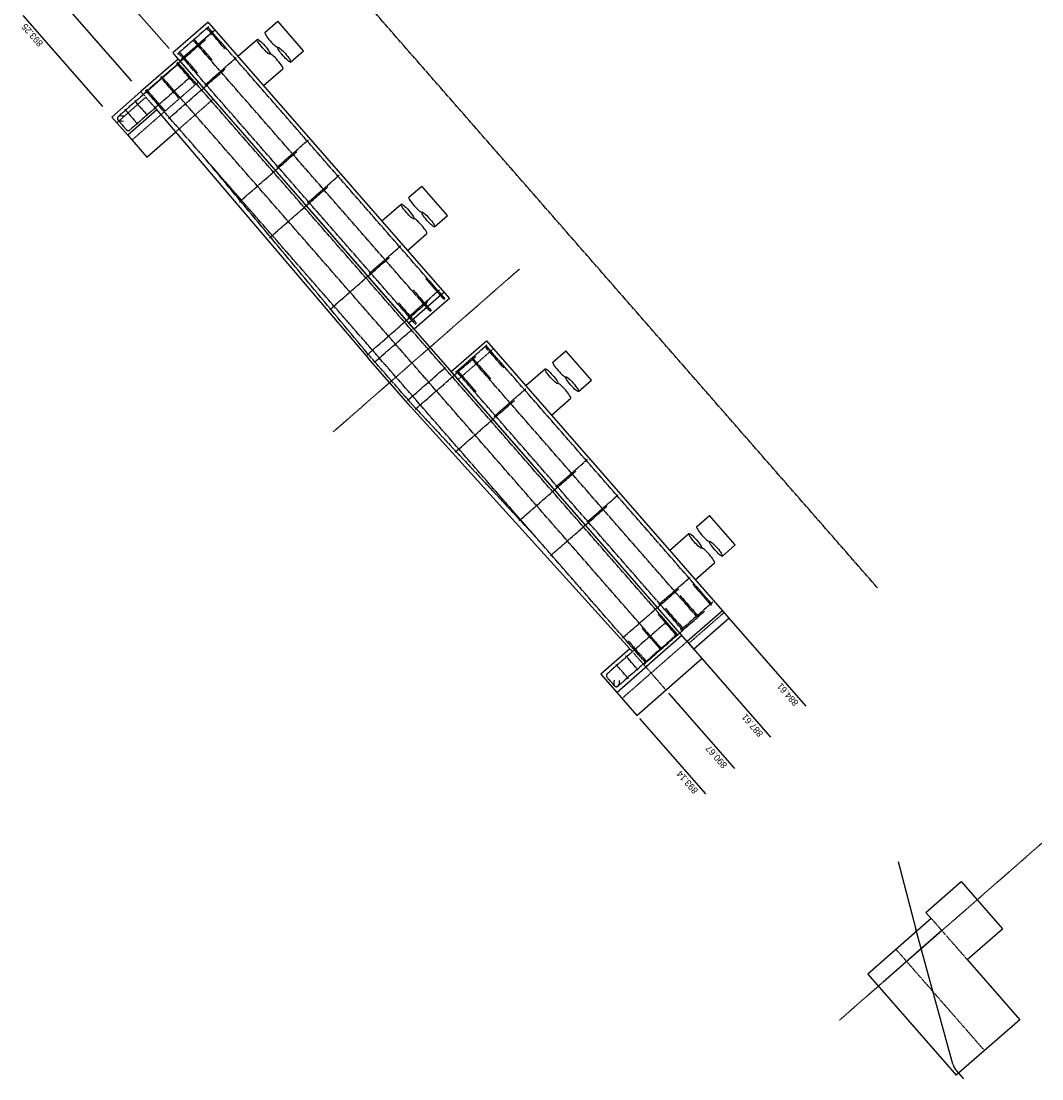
# Model space of a CAD drawing. Header units: inches. Extents: x -1231 to 26090822, y -121 to 7485204.
# Tile 3 of 7: x 26090038 to 26090822, y 7483096 to 7483909. Entities that reach past the tile are written whole.
import ezdxf

# ---------------------------------------------------------------- set-up
doc = ezdxf.new("R2010")
doc.units = ezdxf.units.IN
doc.header["$MEASUREMENT"] = 0
for name, pattern in [('bcenterline', [0.5, 0.375, -0.03125, 0.0625, -0.03125]), ('bconstruction', [0.46875, 0.25, -0.03125, 0.0625, -0.03125, 0.0625, -0.03125]), ('bhiddenpr', [0.1875, 0.125, -0.0625]), ('brebarpr', [1.5625, 1.5, -0.0625])]:
    doc.linetypes.add(name, pattern=pattern)
for name, color, linetype in [('BR_P_Beam_Centerline', 2, 'bcenterline'), ('BR_P_Brg_Centerline', 2, 'bcenterline'), ('BR_P_Gen_Ground_Slope', 252, 'Continuous'), ('BR_P_Sub_Const_Joint', 5, 'bconstruction'), ('BR_P_Sub_Deep_Object', 4, 'Continuous'), ('BR_P_Sub_Foot_Const_Joint', 5, 'bconstruction'), ('BR_P_Sub_Foot_Hidden', 7, 'bhiddenpr'), ('BR_P_Sub_Foot_Object', 7, 'Continuous'), ('BR_P_Sub_Hidden', 1, 'bhiddenpr'), ('BR_P_Sub_Object', 1, 'Continuous'), ('BR_P_Sub_Reinforcing', 30, 'brebarpr')]:
    doc.layers.add(name, color=color, linetype=linetype)
doc.styles.add('Slanted-Normal', font='font31.shx', dxfattribs={"height": 0.14})

msp = doc.modelspace()

# ---------------------------------------------------------------- linework, layer by layer
at = {"layer": 'BR_P_Beam_Centerline'}
msp.add_line((26090666.74, 7483141.44, 10714.61), (26090822.27, 7483277.37, 10714.61), dxfattribs=at)
at = {"layer": 'BR_P_Brg_Centerline'}
msp.add_line((26090277.84, 7483593.28, 10714.61), (26090420.93, 7483718.34, 10714.61), dxfattribs=at)
at = {"layer": 'BR_P_Gen_Ground_Slope'}
for p, q in [((26090711.86, 7483263.29, 10714.61), (26090725.37, 7483211.36, 10714.61)), ((26090753.9, 7483107.59, 10714.61), (26090725.37, 7483211.36, 10714.61)), ((26090756.43, 7483102.88, 10714.61), (26090762.08, 7483096.41, 10714.61))]:
    msp.add_line(p, q, dxfattribs=at)
msp.add_arc((26090765.47, 7483110.77, 10714.61), 12, 195.3713, 221.15272, dxfattribs=at)
at = {"layer": 'BR_P_Sub_Const_Joint'}
for p, q in [((26090130.05, 7483854.6, 10714.61), (26090142.04, 7483840.88, 10714.61)), ((26090505.75, 7483426.73, 10714.61), (26090518.01, 7483412.7, 10714.61)), ((26090518.01, 7483412.7, 10714.61), (26090533.48, 7483394.99, 10714.61)), ((26090710.22, 7483195.87, 10714.61), (26090778.16, 7483118.13, 10714.61))]:
    msp.add_line(p, q, dxfattribs=at)
at = {"layer": 'BR_P_Sub_Deep_Object'}
for p, q in [((26090225.39, 7483899.91, 10714.61), (26090235.34, 7483908.6, 10714.61)), ((26090255.08, 7483886.01, 10714.61), (26090235.34, 7483908.6, 10714.61)), ((26090204.63, 7483881.76, 10714.61), (26090219.45, 7483894.72, 10714.61)), ((26090245.14, 7483877.32, 10714.61), (26090255.08, 7483886.01, 10714.61)), ((26090224.38, 7483859.18, 10714.61), (26090239.19, 7483872.13, 10714.61)), ((26090335.95, 7483773.41, 10714.61), (26090345.89, 7483782.1, 10714.61)), ((26090365.64, 7483759.51, 10714.61), (26090345.89, 7483782.1, 10714.61)), ((26090315.19, 7483755.27, 10714.61), (26090330.01, 7483768.22, 10714.61)), ((26090355.69, 7483750.82, 10714.61), (26090365.64, 7483759.51, 10714.61)), ((26090334.93, 7483732.68, 10714.61), (26090349.75, 7483745.63, 10714.61)), ((26090446.5, 7483646.91, 10714.61), (26090456.45, 7483655.6, 10714.61)), ((26090476.19, 7483633.02, 10714.61), (26090456.45, 7483655.6, 10714.61)), ((26090425.75, 7483628.77, 10714.61), (26090440.56, 7483641.72, 10714.61)), ((26090466.25, 7483624.32, 10714.61), (26090476.19, 7483633.02, 10714.61)), ((26090445.49, 7483606.18, 10714.61), (26090460.31, 7483619.13, 10714.61)), ((26090557.06, 7483520.42, 10714.61), (26090567, 7483529.11, 10714.61)), ((26090586.75, 7483506.52, 10714.61), (26090567, 7483529.11, 10714.61)), ((26090536.3, 7483502.27, 10714.61), (26090551.12, 7483515.22, 10714.61)), ((26090576.8, 7483497.83, 10714.61), (26090586.75, 7483506.52, 10714.61)), ((26090556.04, 7483479.68, 10714.61), (26090570.86, 7483492.64, 10714.61))]:
    msp.add_line(p, q, dxfattribs=at)
for centre, major_axis in [((26090230.33, 7483894.26, 10714.61), (4.94, -5.65)), ((26090234.26, 7483877.77, 10714.61), (-4.94, 5.65)), ((26090340.88, 7483767.76, 10714.61), (4.94, -5.65)), ((26090344.81, 7483751.28, 10714.61), (-4.94, 5.65)), ((26090451.44, 7483641.27, 10714.61), (4.94, -5.65)), ((26090455.37, 7483624.78, 10714.61), (-4.94, 5.65)), ((26090562, 7483514.77, 10714.61), (4.94, -5.65)), ((26090565.93, 7483498.28, 10714.61), (-4.94, 5.65))]:
    msp.add_ellipse(centre, major_axis=major_axis, ratio=0.158051, start_param=3.141593, end_param=6.283185, dxfattribs=at)
for centre, major_axis in [((26090224.39, 7483889.07, 10714.61), (-4.94, 5.65)), ((26090240.2, 7483882.97, 10714.61), (4.94, -5.65)), ((26090334.94, 7483762.57, 10714.61), (-4.94, 5.65)), ((26090350.76, 7483756.47, 10714.61), (4.94, -5.65)), ((26090445.5, 7483636.07, 10714.61), (-4.94, 5.65)), ((26090461.31, 7483629.97, 10714.61), (4.94, -5.65)), ((26090556.05, 7483509.58, 10714.61), (-4.94, 5.65)), ((26090571.87, 7483503.47, 10714.61), (4.94, -5.65))]:
    msp.add_ellipse(centre, major_axis=major_axis, ratio=0.158051, dxfattribs=at)
at = {"layer": 'BR_P_Sub_Foot_Const_Joint'}
msp.add_line((26090737.32, 7483219.56, 10714.61), (26090764.88, 7483188.03, 10714.61), dxfattribs=at)
at = {"layer": 'BR_P_Sub_Foot_Hidden'}
for p, q in [((26090159.89, 7483878.25, 10714.61), (26090187, 7483901.94, 10714.61)), ((26090373.81, 7483633.48, 10714.61), (26090400.92, 7483657.17, 10714.61)), ((26090550.95, 7483430.81, 10714.61), (26090578.05, 7483454.5, 10714.61))]:
    msp.add_line(p, q, dxfattribs=at)
at = {"layer": 'BR_P_Sub_Foot_Object'}
for p, q in [((26090181.71, 7483908, 10714.61), (26090154.6, 7483884.31, 10714.61)), ((26090182.62, 7483906.95, 10714.61), (26090181.71, 7483908, 10714.61)), ((26090182.62, 7483906.95, 10714.61), (26090359.76, 7483704.27, 10714.61)), ((26090155.52, 7483883.26, 10714.61), (26090154.6, 7483884.31, 10714.61)), ((26090332.65, 7483680.58, 10714.61), (26090155.52, 7483883.26, 10714.61)), ((26090335.82, 7483676.95, 10714.61), (26090362.93, 7483700.64, 10714.61)), ((26090359.76, 7483704.27, 10714.61), (26090367.16, 7483695.8, 10714.61)), ((26090367.16, 7483695.8, 10714.61), (26090340.06, 7483672.11, 10714.61)), ((26090340.06, 7483672.11, 10714.61), (26090332.65, 7483680.58, 10714.61)), ((26090368.52, 7483639.54, 10714.61), (26090395.63, 7483663.23, 10714.61)), ((26090395.63, 7483663.23, 10714.61), (26090576.85, 7483455.87, 10714.61)), ((26090549.75, 7483432.18, 10714.61), (26090368.52, 7483639.54, 10714.61)), ((26090576.85, 7483455.87, 10714.61), (26090549.75, 7483432.18, 10714.61)), ((26090576.85, 7483455.87, 10714.61), (26090581.87, 7483450.13, 10714.61)), ((26090554.76, 7483426.44, 10714.61), (26090581.87, 7483450.13, 10714.61)), ((26090549.75, 7483432.18, 10714.61), (26090554.76, 7483426.44, 10714.61)), ((26090733.21, 7483224.27, 10714.61), (26090760.32, 7483247.96, 10714.61)), ((26090760.32, 7483247.96, 10714.61), (26090791.99, 7483211.72, 10714.61)), ((26090737.32, 7483219.56, 10714.61), (26090733.21, 7483224.27, 10714.61)), ((26090764.88, 7483188.03, 10714.61), (26090791.99, 7483211.72, 10714.61))]:
    msp.add_line(p, q, dxfattribs=at)
at = {"layer": 'BR_P_Sub_Hidden'}
for p, q in [((26090123.2, 7483817.39, 10714.61), (26090174.16, 7483861.92, 10714.61)), ((26090156.65, 7483823.53, 10714.61), (26090185.6, 7483848.83, 10714.61)), ((26090499.72, 7483388.58, 10714.61), (26090549.69, 7483432.25, 10714.61))]:
    msp.add_line(p, q, dxfattribs=at)
at = {"layer": 'BR_P_Sub_Object'}
for p, q in [((26090151.7, 7483887.62, 10714.61), (26090090.57, 7483957.57, 10714.61)), ((26090123.06, 7483862.59, 10714.61), (26090061.93, 7483932.53, 10714.61)), ((26090100.74, 7483843.09, 10714.61), (26090039.61, 7483913.03, 10714.61)), ((26090158.69, 7483879.63, 10714.61), (26090130.05, 7483854.6, 10714.61)), ((26090549.69, 7483432.25, 10714.61), (26090156.85, 7483881.74, 10714.61)), ((26090107.73, 7483835.09, 10714.61), (26090130.05, 7483854.6, 10714.61)), ((26090111.54, 7483830.73, 10714.61), (26090133.68, 7483850.07, 10714.61)), ((26090140.19, 7483842.98, 10714.61), (26090304.74, 7483649.79, 10714.61)), ((26090119.99, 7483821.06, 10714.61), (26090107.73, 7483835.09, 10714.61)), ((26090142.31, 7483840.56, 10714.61), (26090119.99, 7483821.06, 10714.61)), ((26090119.99, 7483821.06, 10714.61), (26090134.64, 7483804.29, 10714.61)), ((26090134.64, 7483804.29, 10714.61), (26090156.65, 7483823.53, 10714.61)), ((26090337.53, 7483612.45, 10714.61), (26090304.74, 7483649.79, 10714.61)), ((26090505.75, 7483426.73, 10714.61), (26090337.53, 7483612.45, 10714.61)), ((26090579.75, 7483452.56, 10714.61), (26090640.88, 7483382.61, 10714.61)), ((26090545.66, 7483436.86, 10714.61), (26090518.55, 7483413.17, 10714.61)), ((26090549.75, 7483432.18, 10714.61), (26090561.13, 7483419.16, 10714.61)), ((26090552.65, 7483428.87, 10714.61), (26090613.78, 7483358.92, 10714.61)), ((26090505.75, 7483426.73, 10714.61), (26090483.43, 7483407.22, 10714.61)), ((26090495.69, 7483393.19, 10714.61), (26090519.55, 7483414.04, 10714.61)), ((26090511.17, 7483375.49, 10714.61), (26090561.13, 7483419.16, 10714.61)), ((26090483.43, 7483407.22, 10714.61), (26090495.69, 7483393.19, 10714.61)), ((26090495.69, 7483393.19, 10714.61), (26090511.17, 7483375.49, 10714.61)), ((26090535.46, 7483392.73, 10714.61), (26090586.13, 7483334.76, 10714.61)), ((26090513.14, 7483373.23, 10714.61), (26090563.81, 7483315.25, 10714.61)), ((26090737.32, 7483219.56, 10714.61), (26090688.53, 7483176.92, 10714.61)), ((26090745.47, 7483210.25, 10714.61), (26090700.29, 7483170.76, 10714.61)), ((26090764.88, 7483188.03, 10714.61), (26090805.27, 7483141.82, 10714.61)), ((26090688.53, 7483176.92, 10714.61), (26090756.48, 7483099.18, 10714.61)), ((26090805.27, 7483141.82, 10714.61), (26090756.48, 7483099.18, 10714.61))]:
    msp.add_line(p, q, dxfattribs=at)
at = {"layer": 'BR_P_Sub_Reinforcing'}
for p, q in [((26090696.07, 7483473.4, 10714.61), (26090159.69, 7484087.12, 10714.61)), ((26090182.38, 7483904.6, 10714.61), (26090158.19, 7483883.45, 10714.61)), ((26090161.41, 7483879.92, 10714.61), (26090185.62, 7483901.08, 10714.61)), ((26090194.68, 7483887.46, 10714.61), (26090180.62, 7483903.55, 10714.61)), ((26090363.78, 7483695.5, 10714.61), (26090181.37, 7483904.2, 10714.61)), ((26090132.98, 7483853.75, 10714.61), (26090179.62, 7483894.5, 10714.61)), ((26090352.48, 7483685.63, 10714.61), (26090170.08, 7483894.33, 10714.61)), ((26090184.89, 7483878.9, 10714.61), (26090170.83, 7483894.99, 10714.61)), ((26090341.19, 7483675.76, 10714.61), (26090158.78, 7483884.46, 10714.61)), ((26090173.6, 7483869.03, 10714.61), (26090159.54, 7483885.12, 10714.61)), ((26090171.5, 7483860.41, 10714.61), (26090157.44, 7483876.5, 10714.61)), ((26090542.29, 7483437.67, 10714.61), (26090158.19, 7483877.16, 10714.61)), ((26090179.18, 7483859.59, 10714.61), (26090203.38, 7483880.75, 10714.61)), ((26090157.51, 7483874.62, 10714.61), (26090112.72, 7483835.46, 10714.61)), ((26090151.37, 7483833.96, 10714.61), (26090194.67, 7483871.8, 10714.61)), ((26090160.34, 7483874.43, 10714.61), (26090166.7, 7483867.14, 10714.61)), ((26090166.51, 7483864.32, 10714.61), (26090121.71, 7483825.17, 10714.61)), ((26090159.18, 7483849.65, 10714.61), (26090145.12, 7483865.73, 10714.61)), ((26090529.98, 7483426.91, 10714.61), (26090145.87, 7483866.39, 10714.61)), ((26090517.66, 7483416.14, 10714.61), (26090133.56, 7483855.63, 10714.61)), ((26090148.37, 7483840.2, 10714.61), (26090134.31, 7483856.28, 10714.61)), ((26090125.16, 7483847.67, 10714.61), (26090135.2, 7483836.18, 10714.61)), ((26090116.99, 7483835.76, 10714.61), (26090114.17, 7483835.95, 10714.61)), ((26090117.63, 7483841.09, 10714.61), (26090127.67, 7483829.6, 10714.61)), ((26090112.53, 7483832.64, 10714.61), (26090118.89, 7483825.36, 10714.61)), ((26090116.72, 7483831.77, 10714.61), (26090113.9, 7483831.96, 10714.61)), ((26090234.46, 7483796.34, 10714.61), (26090258.66, 7483817.5, 10714.61)), ((26090306.24, 7483651.11, 10714.61), (26090177.76, 7483805.05, 10714.61)), ((26090205.88, 7483770.04, 10714.61), (26090249.95, 7483808.55, 10714.61)), ((26090258.17, 7483769.21, 10714.61), (26090282.37, 7483790.37, 10714.61)), ((26090228.98, 7483742.37, 10714.61), (26090273.66, 7483781.43, 10714.61)), ((26090305.55, 7483715, 10714.61), (26090329.75, 7483736.15, 10714.61)), ((26090275.12, 7483687.08, 10714.61), (26090321.04, 7483727.21, 10714.61)), ((26090348.95, 7483710.94, 10714.61), (26090363.01, 7483694.85, 10714.61)), ((26090335.16, 7483681.12, 10714.61), (26090359.37, 7483702.27, 10714.61)), ((26090339.16, 7483702.39, 10714.61), (26090353.22, 7483686.3, 10714.61)), ((26090303.97, 7483652.52, 10714.61), (26090350.65, 7483693.33, 10714.61)), ((26090327.87, 7483692.51, 10714.61), (26090341.93, 7483676.43, 10714.61)), ((26090309.28, 7483646.56, 10714.61), (26090338.58, 7483672.08, 10714.61)), ((26090371.91, 7483639.08, 10714.61), (26090396.11, 7483660.23, 10714.61)), ((26090408.84, 7483642.41, 10714.61), (26090394.78, 7483658.5, 10714.61)), ((26090568.93, 7483460.76, 10714.61), (26090395.54, 7483659.16, 10714.61)), ((26090339.04, 7483613.77, 10714.61), (26090306.24, 7483651.11, 10714.61)), ((26090340.84, 7483610.6, 10714.61), (26090387.4, 7483651.29, 10714.61)), ((26090557.64, 7483450.89, 10714.61), (26090384.24, 7483649.29, 10714.61)), ((26090399.05, 7483633.86, 10714.61), (26090385, 7483649.95, 10714.61)), ((26090334.82, 7483617.29, 10714.61), (26090364.08, 7483642.86, 10714.61)), ((26090387.76, 7483623.99, 10714.61), (26090373.7, 7483640.08, 10714.61)), ((26090546.34, 7483441.02, 10714.61), (26090372.95, 7483639.42, 10714.61)), ((26090401.52, 7483605.19, 10714.61), (26090425.72, 7483626.35, 10714.61)), ((26090371.55, 7483577.67, 10714.61), (26090417.01, 7483617.41, 10714.61)), ((26090339.04, 7483613.77, 10714.61), (26090432.96, 7483513.05, 10714.61)), ((26090448.9, 7483550.98, 10714.61), (26090473.1, 7483572.13, 10714.61)), ((26090420.68, 7483524.99, 10714.61), (26090464.39, 7483563.19, 10714.61)), ((26090472.61, 7483523.85, 10714.61), (26090496.81, 7483545, 10714.61)), ((26090444.8, 7483498.22, 10714.61), (26090488.1, 7483536.06, 10714.61)), ((26090527.89, 7483460.6, 10714.61), (26090552.09, 7483481.76, 10714.61)), ((26090500.08, 7483434.97, 10714.61), (26090543.38, 7483472.81, 10714.61)), ((26090554.11, 7483476.2, 10714.61), (26090568.17, 7483460.12, 10714.61)), ((26090544.32, 7483467.65, 10714.61), (26090558.38, 7483451.56, 10714.61)), ((26090569.38, 7483462.48, 10714.61), (26090544.75, 7483440.96, 10714.61)), ((26090516.57, 7483414.85, 10714.61), (26090563.2, 7483455.61, 10714.61)), ((26090527.47, 7483453.11, 10714.61), (26090541.53, 7483437.03, 10714.61)), ((26090533.02, 7483457.78, 10714.61), (26090547.08, 7483441.69, 10714.61)), ((26090531.6, 7483445.34, 10714.61), (26090487.87, 7483407.12, 10714.61)), ((26090540.11, 7483438.65, 10714.61), (26090534.43, 7483445.15, 10714.61)), ((26090515.15, 7483442.35, 10714.61), (26090529.21, 7483426.26, 10714.61)), ((26090539.92, 7483435.83, 10714.61), (26090496.19, 7483397.61, 10714.61)), ((26090504.34, 7483432.9, 10714.61), (26090518.4, 7483416.81, 10714.61)), ((26090512.25, 7483410.24, 10714.61), (26090502.58, 7483421.3, 10714.61)), ((26090504.72, 7483403.65, 10714.61), (26090495.05, 7483414.72, 10714.61)), ((26090493.91, 7483398.27, 10714.61), (26090488.23, 7483404.77, 10714.61)), ((26090493.61, 7483402.54, 10714.61), (26090493.42, 7483399.72, 10714.61)), ((26090497.6, 7483402.28, 10714.61), (26090497.41, 7483399.45, 10714.61))]:
    msp.add_line(p, q, dxfattribs=at)
for centre, start, end in [((26090158.83, 7483873.11, 10714.61), 41.15272, 131.15272), ((26090165.2, 7483865.83, 10714.61), 311.15272, 41.15272), ((26090114.03, 7483833.96, 10714.61), 86.15272, 266.15272), ((26090114.03, 7483833.96, 10714.61), 131.15272, 221.15272), ((26090120.4, 7483826.67, 10714.61), 221.15272, 311.15272), ((26090532.92, 7483443.84, 10714.61), 41.15272, 131.15272), ((26090538.6, 7483437.34, 10714.61), 311.15272, 41.15272), ((26090489.73, 7483406.09, 10714.61), 131.15272, 221.15272), ((26090495.41, 7483399.59, 10714.61), 176.15272, 356.15272), ((26090495.41, 7483399.59, 10714.61), 221.15272, 311.15272)]:
    msp.add_arc(centre, 2, start, end, dxfattribs=at)

# ---------------------------------------------------------------- texts
at = {"layer": 'BR_P_Sub_Object', "char_height": 5.04, "width": 34.2268, "rotation": 131.15272, "style": 'Slanted-Normal'}
for s, insert, attachment_point in [('893.25', (26090051.49, 7483888.61, 10714.61), 1), ('884.61', (26090618.28, 7483397.65, 10714.61), 3), ('887.61', (26090591.17, 7483373.96, 10714.61), 3), ('890.67', (26090563.52, 7483349.8, 10714.61), 3), ('893.14', (26090541.2, 7483330.29, 10714.61), 3)]:
    msp.add_mtext(s, dxfattribs=dict(at, insert=insert, attachment_point=attachment_point))

doc.saveas('drawing.dxf')
